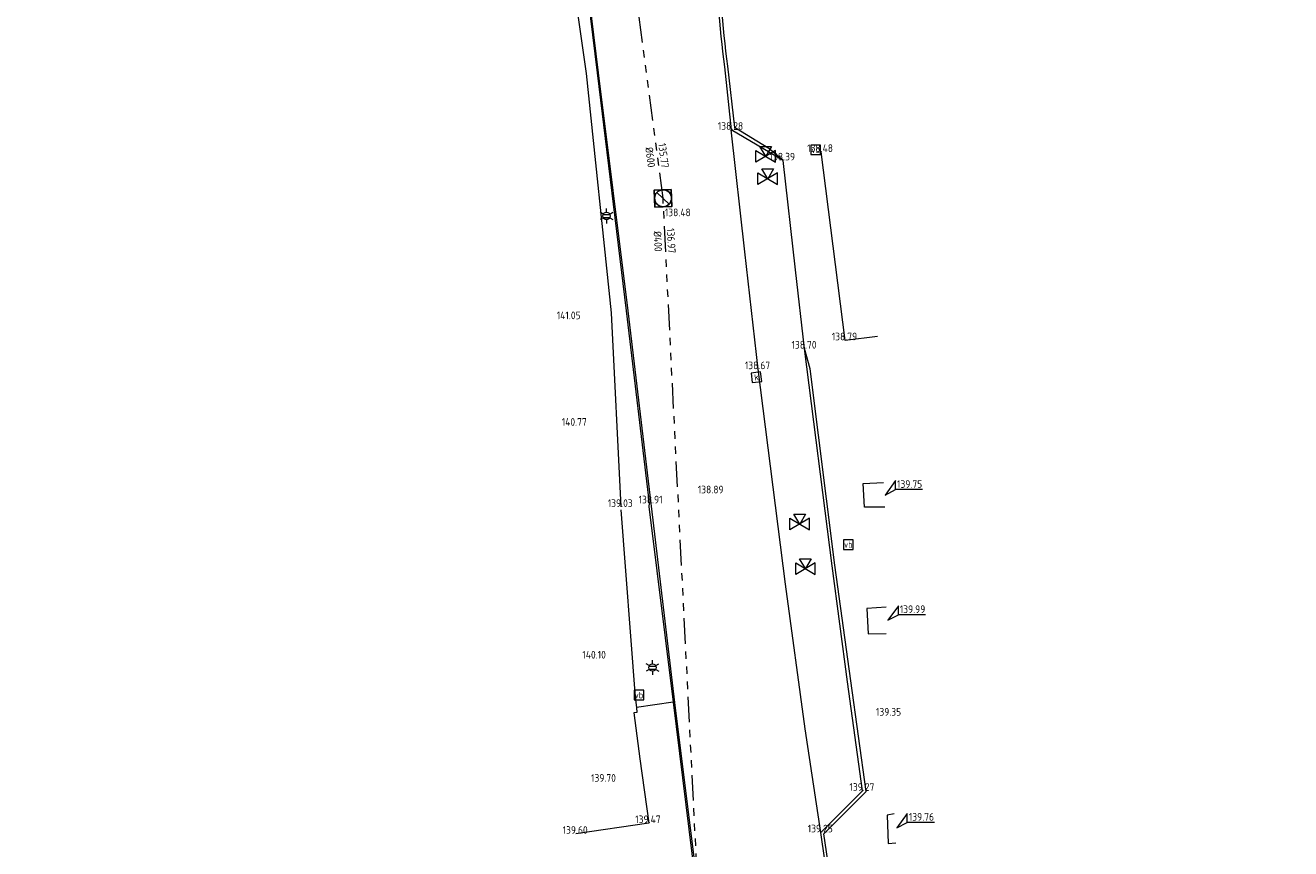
# Model space of a CAD drawing. Header units: metres. Extents: x 191745 to 192298, y 309714 to 309980.
# Tile 9 of 15: x 192026 to 192085, y 309757 to 309796. Entities that reach past the tile are written whole.
import ezdxf
from ezdxf.enums import TextEntityAlignment as Align

# ---------------------------------------------------------------- set-up
doc = ezdxf.new("R2010")
doc.units = ezdxf.units.M
doc.header["$LTSCALE"] = 0.2
doc.linetypes.add('RI-GWA', pattern=[18.45, 6, -1.8, 1.75, -1.8, 1.75, -1.8, 1.75, -1.8])
doc.layers.get('0').update_dxf_attribs({"color": 252, "lineweight": 13})
for name, color, linetype, lineweight in [('B-ME-IE-MEUBILAIR_WEGMEUBILAIR_LICHTMAST-S', 252, 'Continuous', 13), ('B-ME-IE-MEUBILAIR_WEGMEUBILAIR_VERKEERSBORD-S', 252, 'Continuous', 13), ('B-ME-IE-TERREINAFSCHEIDING_KUNSTMATIG_MUUR-G', 252, 'IE-TERREINAFSCHEIDING-KUNSTMATIG-DICHT', 13), ('B-ME-RI-GWA-G', 252, 'RI-GWA', 13), ('B-ME-RI-GWA_BOB-S', 252, 'Continuous', 13), ('B-ME-RI-GWA_RIOOLPUT_INSPECTIEPUT-S', 252, 'Continuous', 13), ('B-ME-RI-HWA_HULPSTUK-S', 252, 'Continuous', 13), ('B-ME-RI-HWA_KOLK-S', 252, 'Continuous', 13), ('B-ME-VH-KANTOPSLUITING_ACHTERKANTBAND-G', 252, 'Continuous', 13), ('B-ME-VH-KANTVERHARDING-G', 252, 'Continuous', 13), ('B-ME-VH-VERHARDING_ASFALT-G', 252, 'Continuous', 13), ('X-XX-AL-HOOGTELABEL-S', 252, 'Continuous', 13), ('X-XX-AL-MEETPUNT_DATA_HOOGTE-T18', 252, 'Continuous', 13)]:
    doc.layers.add(name, color=color, linetype=linetype, lineweight=lineweight)
doc.styles.add('ISO', font='iso.shx')
doc.styles.add('NLCS-ISO', font='NLCS-ISO.ttf', dxfattribs={"height": 1.8})
doc.styles.add('NLCS-ISO-ANNOTATIVE-T18', font='NLCS-ISO.ttf', dxfattribs={"height": 1.8})
doc.linetypes.add('IE-TERREINAFSCHEIDING-KUNSTMATIG-DICHT', pattern='A,8,-1,[82,NLCS.SHX,S=0.75,R=90,X=0,Y=0],-1', length=10)

# ---------------------------------------------------------------- blocks, each defined once
blk = doc.blocks.new('B-SIE-WEG_LICHTMAST-SO')
at = {"color": 0, "linetype": 'ByBlock', "lineweight": -2}
for points in [[(-0.76, 0.44), (-1.52, 0.87)], [(-0.8, 0.35), (0.8, 0.35)], [(0, 0.87), (0, 1.75)], [(0.76, 0.44), (1.52, 0.87)], [(-0.76, -0.44), (-1.52, -0.88)], [(-0.8, -0.35), (0.8, -0.35)], [(0, -0.88), (0, -1.75)], [(0.76, -0.44), (1.52, -0.88)]]:
    blk.add_lwpolyline(points, dxfattribs=at)
blk.add_circle((0, 0), 0.875, dxfattribs=at)
at = {"color": 0, "linetype": 'ByBlock', "lineweight": -2, "style": 'NLCS-ISO-ANNOTATIVE-T18'}
blk.add_attdef('SYMBOOL', (2.5, -2.5), '', height=1.8, dxfattribs=at)
blk = doc.blocks.new('B-SRI-PUT_GWA-SO')
blk.add_line((-1.41, -1.41), (1.41, 1.41))
at = {"lineweight": -3, "flags": 128}
blk.add_lwpolyline([(2, -2), (2, 2), (-2, 2), (-2, -2)], close=True, dxfattribs=at)
at = {"lineweight": -3}
blk.add_circle((0, 0), 2, dxfattribs=at)
blk = doc.blocks.new('SIE-WEG_VERKEERSBORD-SO')
at = {"color": 0, "linetype": 'ByBlock', "lineweight": 18}
blk.add_lwpolyline([(-1.125, -1.125), (1.125, -1.125), (1.125, 1.125), (-1.125, 1.125)], close=True, dxfattribs=at)
at = {"color": 0, "linetype": 'ByBlock', "lineweight": 18, "style": 'NLCS-ISO'}
blk.add_text('vb', height=1.5, dxfattribs=at).set_placement((0, 0), align=Align.MIDDLE_CENTER)
blk = doc.blocks.new('SRI-HULP_AFSLUITER_DRIEWEG-SO')
for p, q in [((2.3, 1.37), (-2.3, -1.37)), ((-2.3, 1.37), (2.3, -1.37)), ((2.3, -1.37), (2.3, 1.37))]:
    blk.add_line(p, q)
at = {"ltscale": 0.1}
blk.add_line((-2.3, -1.37), (-2.3, 1.37), dxfattribs=at)
at = {"ltscale": 0.1, "flags": 128}
blk.add_lwpolyline([(0, 0), (-1.37, 2.3), (1.37, 2.3)], close=True, dxfattribs=at)
blk = doc.blocks.new('SRI-KOLK-SO')
at = {"color": 0, "linetype": 'ByBlock', "lineweight": 18}
blk.add_lwpolyline([(-1.125, -1.125), (1.125, -1.125), (1.125, 1.125), (-1.125, 1.125)], close=True, dxfattribs=at)
at = {"color": 0, "linetype": 'ByBlock', "lineweight": 18, "style": 'NLCS-ISO'}
blk.add_text('k', height=1.5, dxfattribs=at).set_placement((0, 0), align=Align.MIDDLE_CENTER)

msp = doc.modelspace()

# ---------------------------------------------------------------- linework, layer by layer
at = {"layer": 'B-ME-IE-TERREINAFSCHEIDING_KUNSTMATIG_MUUR-G'}
for points in [[(192044.444, 309813.777), (192045.715, 309814.051), (192046.33, 309811.307), (192049.484, 309811.689), (192049.808, 309809.003), (192050.298, 309805.936), (192052.097, 309793.448), (192053.265, 309782.2), (192053.721, 309773.07)], [(192053.726, 309772.936), (192054.389, 309764.127), (192054.459, 309763.654), (192054.477, 309763.408), (192054.333, 309763.393), (192054.614, 309761.233)]]:
    msp.add_lwpolyline(points, dxfattribs=at)
at = {"layer": 'B-ME-RI-GWA-G'}
for p, q in [((192055.706, 309787.578), (192050.247, 309828.847)), ((192058.251, 309737.157), (192055.706, 309787.578))]:
    msp.add_line(p, q, dxfattribs=at)
at = {"layer": 'B-ME-VH-KANTOPSLUITING_ACHTERKANTBAND-G'}
for points in [[(192042.908, 309822.219), (192042.694, 309821.99), (192042.748, 309821.982), (192042.911, 309822.166), (192043.183, 309822.226, -0.155081), (192049.094, 309819.534, -0.258339), (192051.103, 309813.09), (192050.955, 309812.03, -0.365371), (192050.46, 309811.653), (192050.4, 309810.468), (192050.386, 309809.512, -0.431258), (192050.867, 309809.067, 0.026229), (192051.428, 309803.061), (192052.603, 309793.474), (192053.973, 309782.294), (192055.059, 309773.226), (192055.045, 309773.092)], [(192091.248, 309815.41), (192083.192, 309818.494), (192079.099, 309820.026, 0.123994), (192070.422, 309820.948, 0.216732), (192059.728, 309812.525, 0.377195), (192059.94, 309811.943, 0.060262), (192058.64, 309805.211), (192058.299, 309805.239, 0.043059), (192058.728, 309793.78), (192059.066, 309790.901)], [(192055.045, 309773.092), (192056.182, 309763.89), (192057.363, 309754.38, -0.389503), (192056.952, 309753.941), (192057.602, 309748.95, -0.357046), (192058.085, 309748.554, -0.186609), (192055.948, 309740.918, -0.194909), (192048.339, 309736.515), (192041.971, 309735.676), (192035.953, 309734.864), (192025.943, 309733.536)]]:
    msp.add_lwpolyline(points, format="xyb", dxfattribs=at)
for points in [[(192061.351, 309789.353), (192060.681, 309789.917), (192059.066, 309790.901)], [(192063.909, 309752.351), (192063.913, 309753.364), (192063.265, 309757.709), (192065.255, 309759.695), (192064.533, 309764.894), (192063.786, 309770.337), (192062.629, 309779.555), (192062.363, 309780.512)]]:
    msp.add_lwpolyline(points, dxfattribs=at)
at = {"layer": 'B-ME-VH-KANTVERHARDING-G'}
for points in [[(192063.129, 309757.779), (192065.081, 309759.73), (192064.377, 309764.857), (192063.651, 309770.299), (192062.363, 309780.512), (192061.925, 309784.209), (192061.351, 309789.353), (192058.915, 309790.793)], [(192065.786, 309781.085), (192064.273, 309780.901), (192063.136, 309789.753)], [(192066.126, 309773.062), (192065.183, 309773.061), (192065.118, 309774.175), (192066.073, 309774.218)], [(192066.189, 309768.36), (192065.289, 309768.307), (192065.356, 309767.104), (192066.198, 309767.128)], [(192056.182, 309763.89), (192054.459, 309763.654)], [(192054.614, 309761.233), (192055.032, 309758.213), (192051.605, 309757.711)], [(192066.567, 309758.646), (192066.239, 309758.582), (192066.291, 309757.26), (192066.645, 309757.281)]]:
    msp.add_lwpolyline(points, dxfattribs=at)
at = {"layer": 'B-ME-VH-VERHARDING_ASFALT-G'}
for points in [[(192025.727, 309820.299), (192026.162, 309820.398), (192028.454, 309820.968, -0.05139), (192038.888, 309822.585, -0.036408), (192043.146, 309822.478), (192043.123, 309822.292, -0.15609), (192049.14, 309819.565, -0.259431), (192051.161, 309813.068), (192051.026, 309812.048), (192050.882, 309810.426), (192050.925, 309809.073, 0.020656), (192051.484, 309803.066), (192052.66, 309793.47), (192054.05, 309782.281), (192055.126, 309773.237), (192055.146, 309773.105)], [(192091.276, 309815.476), (192083.231, 309818.55), (192079.126, 309820.086, 0.12763), (192070.401, 309821.015, 0.21591), (192059.687, 309812.556, 0.06908), (192058.152, 309805.27, 0.040987), (192058.587, 309793.751), (192058.915, 309790.793)], [(192055.146, 309773.105), (192056.251, 309763.885), (192057.442, 309754.341), (192058.153, 309748.539, -0.18579), (192055.999, 309740.883, -0.199471), (192048.339, 309736.459), (192041.965, 309735.6), (192035.959, 309734.812), (192025.93, 309733.472)]]:
    msp.add_lwpolyline(points, format="xyb", dxfattribs=at)
msp.add_lwpolyline([(192068.805, 309714.645), (192068.032, 309723.37), (192066.968, 309731.957), (192066.516, 309735.072), (192065.736, 309740.193), (192064.363, 309749.385), (192063.909, 309752.351), (192063.129, 309757.779), (192062.391, 309762.637), (192061.47, 309769.448), (192060.183, 309779.545), (192059.543, 309785.064), (192058.915, 309790.793)], dxfattribs=at)
at = {"layer": 'X-XX-AL-HOOGTELABEL-S'}
for p, q in [((192066.632, 309774.312), (192066.14, 309773.625)), ((192066.632, 309773.887), (192066.632, 309774.312)), ((192066.14, 309773.625), (192066.632, 309773.887)), ((192067.908, 309773.887), (192066.632, 309773.887)), ((192066.771, 309768.431), (192066.279, 309767.744)), ((192066.771, 309768.006), (192066.771, 309768.431)), ((192066.279, 309767.744), (192066.771, 309768.006)), ((192068.047, 309768.006), (192066.771, 309768.006)), ((192067.189, 309758.672), (192066.697, 309757.985)), ((192067.189, 309758.247), (192067.189, 309758.672)), ((192066.697, 309757.985), (192067.189, 309758.247)), ((192068.465, 309758.247), (192067.189, 309758.247))]:
    msp.add_line(p, q, dxfattribs=at)

# ---------------------------------------------------------------- block references
at = {"layer": 'B-ME-IE-MEUBILAIR_WEGMEUBILAIR_LICHTMAST-S', "xscale": 0.2, "yscale": 0.2, "zscale": 0.2}
for p in [(192053.049, 309786.749), (192055.209, 309765.525)]:
    msp.add_blockref('B-SIE-WEG_LICHTMAST-SO', p, dxfattribs=at)
at = {"layer": 'B-ME-IE-MEUBILAIR_WEGMEUBILAIR_VERKEERSBORD-S', "xscale": 0.2, "yscale": 0.2, "zscale": 0.2}
for p in [(192062.883, 309789.855), (192064.417, 309771.3), (192054.575, 309764.231)]:
    msp.add_blockref('SIE-WEG_VERKEERSBORD-SO', p, dxfattribs=at)
at = {"layer": 'B-ME-RI-GWA_RIOOLPUT_INSPECTIEPUT-S', "xscale": 0.2, "yscale": 0.2, "zscale": 0.2, "rotation": 92.07974875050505}
msp.add_blockref('B-SRI-PUT_GWA-SO', (192055.706, 309787.578), dxfattribs=at)
at = {"layer": 'B-ME-RI-HWA_HULPSTUK-S', "xscale": 0.2, "yscale": 0.2, "zscale": 0.2}
for p in [(192060.534, 309789.554), (192060.626, 309788.496), (192062.13, 309772.266), (192062.402, 309770.179)]:
    msp.add_blockref('SRI-HULP_AFSLUITER_DRIEWEG-SO', p, dxfattribs=at)
at = {"layer": 'B-ME-RI-HWA_KOLK-S', "xscale": 0.2, "yscale": 0.2, "zscale": 0.2, "rotation": 7.397829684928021}
msp.add_blockref('SRI-KOLK-SO', (192060.095, 309779.169), dxfattribs=at)

# ---------------------------------------------------------------- texts
at = {"layer": 'B-ME-RI-GWA_BOB-S', "style": 'ISO'}
for s, rotation, p in [('135.77', 277.4219, (192055.445, 309789.55)), ('%%C600', 277.4219, (192054.823, 309789.469)), ('%%C400', 272.88955, (192055.177, 309785.538)), ('136.97', 272.88955, (192055.803, 309785.57))]:
    msp.add_text(s, height=0.36, rotation=rotation, dxfattribs=at).set_placement(p, align=Align.BOTTOM_CENTER)
at = {"layer": 'X-XX-AL-HOOGTELABEL-S', "style": 'ISO'}
for s, p in [('139.75', (192067.295, 309774.148)), ('139.99', (192067.434, 309768.267)), ('139.76', (192067.852, 309758.508))]:
    msp.add_text(s, height=0.36, dxfattribs=at).set_placement(p, align=Align.MIDDLE)
at = {"layer": 'X-XX-AL-MEETPUNT_DATA_HOOGTE-T18', "style": 'ISO'}
for s, p in [('138.28', (192059.473, 309790.793)), ('138.39', (192061.909, 309789.353)), ('138.48', (192063.694, 309789.753)), ('138.48', (192057.006, 309786.733)), ('141.05', (192051.829, 309781.894)), ('138.79', (192064.831, 309780.901)), ('138.70', (192062.921, 309780.512)), ('138.67', (192060.741, 309779.545)), ('140.77', (192052.121, 309776.887)), ('138.91', (192055.684, 309773.237)), ('138.89', (192058.551, 309773.709)), ('139.03', (192054.279, 309773.07)), ('140.10', (192053.018, 309765.946)), ('139.35', (192066.899, 309763.261)), ('139.70', (192053.49, 309760.157)), ('139.27', (192065.639, 309759.73)), ('139.60', (192052.163, 309757.711)), ('139.47', (192055.59, 309758.213)), ('139.25', (192063.687, 309757.779))]:
    msp.add_text(s, height=0.36, dxfattribs=at).set_placement(p, align=Align.RIGHT)

doc.saveas('drawing.dxf')
